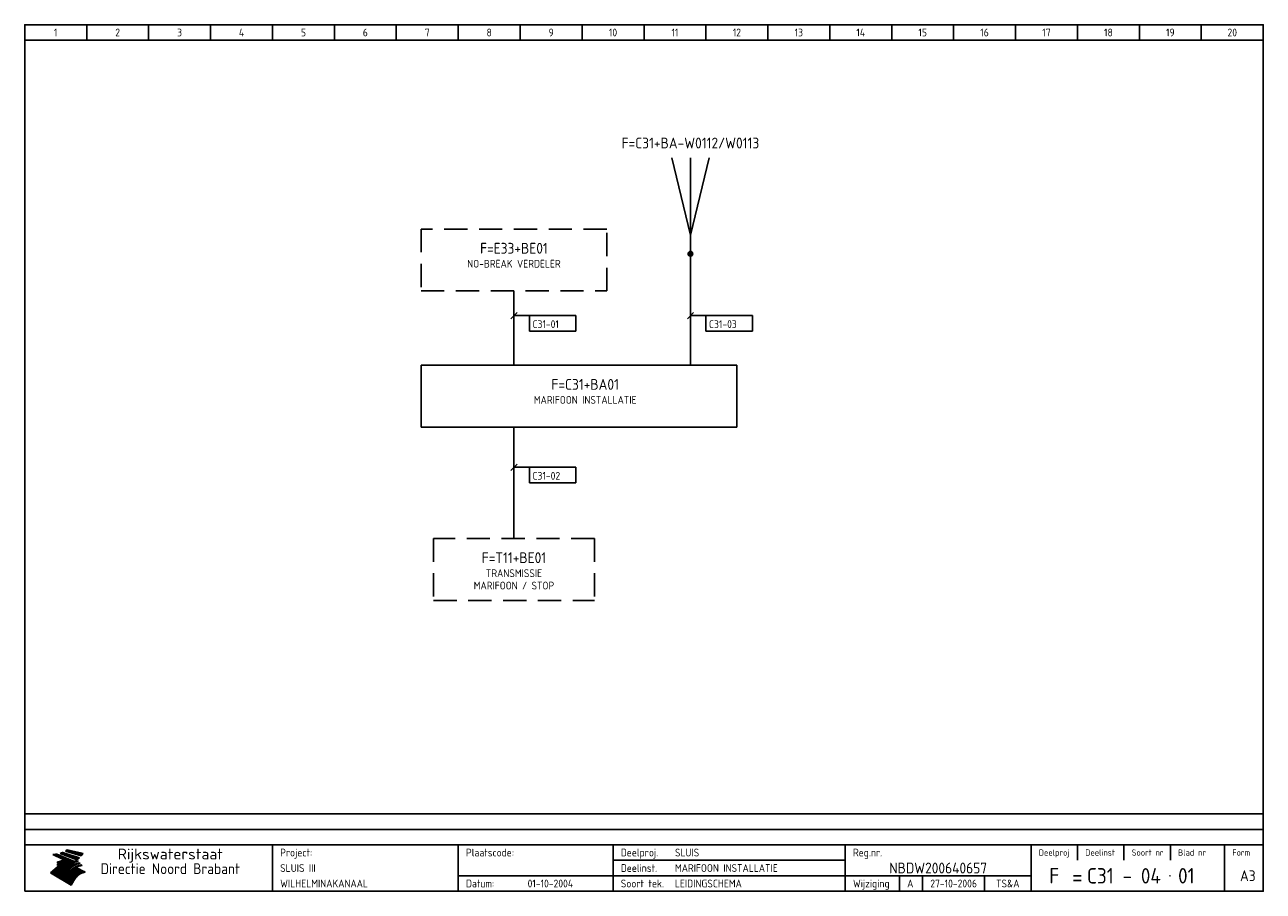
# Model space of a CAD drawing. Extents: x 10 to 410, y 10 to 290.
import ezdxf
from ezdxf.enums import TextEntityAlignment as Align

# ---------------------------------------------------------------- set-up
doc = ezdxf.new("R2010")
doc.units = 0
doc.header["$LTSCALE"] = 15
doc.header["$MEASUREMENT"] = 0
doc.linetypes.add('DASHED', pattern=[0.75, 0.5, -0.25])
doc.layers.get('0').update_dxf_attribs({"linetype": 'CONTINUOUS'})
for name, color, linetype in [('0-25', 7, 'CONTINUOUS'), ('0-35', 2, 'CONTINUOUS'), ('0-50', 3, 'CONTINUOUS'), ('B-25', 7, 'CONTINUOUS'), ('B-35', 2, 'CONTINUOUS'), ('S-25', 7, 'CONTINUOUS')]:
    doc.layers.add(name, color=color, linetype=linetype)
doc.styles.add('ISO', font='iso.shx')
doc.styles.get("Standard").update_dxf_attribs({"font": 'iso.shx'})

# ---------------------------------------------------------------- blocks, each defined once
blk = doc.blocks.new('0301B5')
at = {"layer": 'S-25'}
for p, q in [((15, 0), (0, 0)), ((0, 0), (0, -5)), ((15, -5), (15, 0)), ((0, -5), (15, -5))]:
    blk.add_line(p, q, dxfattribs=at)
at = {"layer": 'B-25', "style": 'ISO'}
blk.add_attdef('KA', (1, -4), '', height=2.5, dxfattribs=at)
blk = doc.blocks.new('KADERA3')
at = {"layer": '0-25'}
for p, q in [((30, 285), (30, 290)), ((50, 285), (50, 290)), ((70, 285), (70, 290)), ((90, 285), (90, 290)), ((110, 285), (110, 290)), ((130, 285), (130, 290)), ((150, 285), (150, 290)), ((170, 285), (170, 290)), ((190, 285), (190, 290)), ((210, 285), (210, 290)), ((230, 285), (230, 290)), ((250, 285), (250, 290)), ((270, 285), (270, 290)), ((290, 285), (290, 290)), ((310, 285), (310, 290)), ((330, 285), (330, 290)), ((350, 285), (350, 290)), ((370, 285), (370, 290)), ((390, 285), (390, 290)), ((10, 285), (410, 285)), ((410, 35), (10, 35)), ((410, 30), (10, 30)), ((350, 25), (350, 20)), ((365, 25), (365, 20)), ((380, 25), (380, 20)), ((200, 20), (275, 20)), ((150, 15), (335, 15)), ((292.5, 15), (292.5, 10)), ((300, 15), (300, 10)), ((320, 15), (320, 10))]:
    blk.add_line(p, q, dxfattribs=at)
at = {"layer": '0-25', "color": 7}
for p, q in [((19.1, 21.89), (25.12, 19)), ((19.1, 21.89), (25.12, 19)), ((19.17, 21.86), (20.7, 21.86)), ((19.29, 21.8), (20.83, 21.8)), ((19.4, 21.75), (20.96, 21.75)), ((19.52, 21.69), (21.09, 21.69)), ((19.64, 21.63), (21.22, 21.63)), ((19.74, 21.92), (20.56, 21.92)), ((19.75, 21.58), (21.36, 21.58)), ((19.87, 21.52), (21.49, 21.52)), ((19.99, 21.47), (21.62, 21.47)), ((20.11, 21.41), (21.75, 21.41)), ((20.22, 21.35), (21.88, 21.35)), ((20.25, 21.97), (20.43, 21.97)), ((20.34, 21.3), (22.02, 21.3)), ((20.38, 21.99), (26.02, 19.59)), ((20.38, 21.99), (26.02, 19.59)), ((20.46, 21.24), (22.15, 21.24)), ((20.57, 21.18), (22.28, 21.18)), ((20.69, 21.13), (22.41, 21.13)), ((20.81, 21.07), (22.55, 21.07)), ((20.92, 21.02), (22.68, 21.02)), ((21.04, 20.96), (22.81, 20.96)), ((21.16, 20.9), (22.94, 20.9)), ((21.27, 20.85), (23.07, 20.85)), ((21.39, 20.79), (23.21, 20.79)), ((21.47, 22.25), (26.83, 20.19)), ((21.47, 22.25), (26.83, 20.19)), ((21.49, 22.25), (23.07, 22.25)), ((21.51, 20.73), (23.34, 20.73)), ((21.6, 22.2), (23.25, 22.2)), ((21.63, 20.68), (23.47, 20.68)), ((21.65, 22.31), (22.89, 22.31)), ((21.74, 20.62), (23.6, 20.62)), ((21.75, 22.14), (23.42, 22.14)), ((21.8, 22.37), (22.71, 22.37)), ((21.86, 20.57), (23.73, 20.57)), ((21.9, 22.08), (23.6, 22.08)), ((21.94, 22.42), (22.53, 22.42)), ((21.98, 20.51), (23.87, 20.51)), ((22.04, 22.03), (23.78, 22.03)), ((22.06, 22.48), (22.36, 22.48)), ((22.09, 20.45), (24, 20.45)), ((22.18, 22.53), (27.65, 20.8)), ((22.18, 22.53), (27.65, 20.8)), ((22.19, 21.97), (23.96, 21.97)), ((22.21, 20.4), (24.13, 20.4)), ((22.33, 20.34), (24.26, 20.34)), ((22.34, 21.92), (24.13, 21.92)), ((22.37, 20), (23.08, 20)), ((22.44, 20.28), (24.4, 20.28)), ((22.48, 21.86), (24.31, 21.86)), ((22.49, 20.06), (23.04, 20.06)), ((22.56, 20.23), (24.53, 20.23)), ((22.61, 20.12), (22.93, 20.12)), ((22.63, 21.8), (24.49, 21.8)), ((22.68, 20.17), (24.66, 20.17)), ((22.71, 20.17), (22.82, 20.17)), ((23.11, 20.02), (22.77, 20.2)), ((23.11, 20.02), (22.77, 20.2)), ((22.78, 21.75), (24.67, 21.75)), ((22.79, 20.12), (24.79, 20.12)), ((22.91, 20.06), (24.92, 20.06)), ((22.92, 21.69), (24.85, 21.69)), ((23.03, 20), (25.06, 20)), ((23.07, 21.63), (25.02, 21.63)), ((23.14, 22.99), (28.22, 21.46)), ((23.14, 22.99), (28.22, 21.46)), ((23.15, 22.98), (25.33, 22.98)), ((23.22, 21.58), (25.2, 21.58)), ((23.23, 23.04), (25.09, 23.04)), ((23.32, 23.1), (24.84, 23.1)), ((23.34, 22.93), (25.57, 22.93)), ((23.36, 21.52), (25.38, 21.52)), ((23.4, 23.15), (24.6, 23.15)), ((23.49, 23.21), (24.36, 23.21)), ((23.51, 21.47), (25.56, 21.47)), ((23.52, 22.87), (25.81, 22.87)), ((23.57, 23.27), (24.12, 23.27)), ((23.64, 23.32), (23.87, 23.32)), ((23.66, 21.41), (25.74, 21.41)), ((23.7, 23.36), (28.82, 22.17)), ((23.7, 23.36), (28.82, 22.17)), ((23.71, 22.82), (26.06, 22.82)), ((23.8, 21.35), (25.91, 21.35)), ((23.9, 22.76), (26.3, 22.76)), ((23.95, 21.3), (26.09, 21.3)), ((24.09, 22.7), (26.54, 22.7)), ((24.09, 21.24), (26.27, 21.24)), ((24.24, 21.18), (26.45, 21.18)), ((24.27, 22.65), (26.78, 22.65)), ((24.39, 21.13), (26.62, 21.13)), ((24.46, 22.59), (27.03, 22.59)), ((24.53, 21.07), (26.8, 21.07)), ((24.65, 22.53), (27.27, 22.53)), ((24.68, 21.02), (26.98, 21.02)), ((24.83, 20.96), (27.16, 20.96)), ((24.84, 22.48), (27.51, 22.48)), ((24.97, 20.9), (27.34, 20.9)), ((25.02, 22.42), (27.75, 22.42)), ((25.12, 20.85), (27.51, 20.85)), ((25.21, 22.37), (28, 22.37)), ((25.27, 20.79), (27.63, 20.79)), ((25.4, 22.31), (28.24, 22.31)), ((25.41, 20.73), (27.57, 20.73)), ((25.56, 20.68), (27.51, 20.68)), ((25.58, 22.25), (28.48, 22.25)), ((25.71, 20.62), (27.44, 20.62)), ((25.77, 22.2), (28.72, 22.2)), ((25.85, 20.57), (27.37, 20.57)), ((25.96, 22.14), (28.79, 22.14)), ((26, 20.51), (27.29, 20.51)), ((26.15, 22.08), (28.75, 22.08)), ((26.15, 20.45), (27.22, 20.45)), ((26.29, 20.4), (27.14, 20.4)), ((26.33, 22.03), (28.71, 22.03)), ((26.44, 20.34), (27.06, 20.34)), ((26.52, 21.97), (28.66, 21.97)), ((26.59, 20.28), (26.97, 20.28)), ((26.71, 21.92), (28.62, 21.92)), ((26.73, 20.23), (26.89, 20.23)), ((26.9, 21.86), (28.57, 21.86)), ((27.08, 21.8), (28.52, 21.8)), ((27.27, 21.75), (28.48, 21.75)), ((27.46, 21.69), (28.43, 21.69)), ((27.65, 21.63), (28.38, 21.63)), ((27.83, 21.58), (28.33, 21.58)), ((28.02, 21.52), (28.28, 21.52)), ((28.21, 21.47), (28.22, 21.47)), ((20.58, 17.88), (18.3, 16)), ((20.58, 17.88), (18.3, 16)), ((24.94, 11.97), (18.3, 16)), ((24.94, 11.97), (18.3, 16)), ((18.31, 16.01), (20.96, 16.01)), ((18.38, 16.07), (21.46, 16.07)), ((18.45, 16.12), (21.88, 16.12)), ((18.52, 16.18), (22.15, 16.18)), ((18.59, 16.23), (22.38, 16.23)), ((18.65, 16.29), (22.58, 16.29)), ((18.72, 16.35), (22.75, 16.35)), ((18.79, 16.4), (22.91, 16.4)), ((18.86, 16.46), (20.6, 16.46)), ((18.93, 16.52), (20.6, 16.52)), ((18.99, 16.57), (20.6, 16.57)), ((19.06, 16.63), (20.6, 16.63)), ((19.13, 16.68), (20.6, 16.68)), ((19.2, 16.74), (20.6, 16.74)), ((19.27, 16.8), (20.6, 16.8)), ((19.33, 16.85), (21.07, 16.85)), ((19.4, 16.91), (21.55, 16.91)), ((19.47, 16.97), (21.88, 16.97)), ((19.54, 17.02), (22.13, 17.02)), ((19.61, 17.08), (22.34, 17.08)), ((19.67, 17.13), (20.6, 17.13)), ((19.74, 17.19), (20.6, 17.19)), ((19.81, 17.25), (20.6, 17.25)), ((19.88, 17.3), (20.6, 17.3)), ((19.95, 17.36), (20.6, 17.36)), ((20.01, 17.42), (20.6, 17.42)), ((20.08, 17.47), (20.93, 17.47)), ((20.15, 17.53), (21.26, 17.53)), ((20.22, 17.58), (21.51, 17.58)), ((20.29, 17.64), (21.72, 17.64)), ((20.35, 17.7), (21.9, 17.7)), ((20.42, 17.75), (22.07, 17.75)), ((20.49, 17.81), (22.22, 17.81)), ((20.56, 17.87), (22.36, 17.87)), ((20.6, 19.11), (20.58, 19.51)), ((20.6, 19.11), (20.58, 19.51)), ((20.58, 19.5), (22.09, 19.5)), ((20.58, 19.44), (21.95, 19.44)), ((20.59, 19.38), (21.79, 19.38)), ((20.59, 19.33), (21.62, 19.33)), ((20.59, 19.27), (21.42, 19.27)), ((20.6, 19.22), (21.2, 19.22)), ((20.6, 19.16), (20.93, 19.16)), ((20.6, 19.11), (20.69, 19.12)), ((20.6, 19.11), (20.69, 19.12)), ((20.6, 18.79), (20.77, 18.81)), ((20.6, 18.79), (20.77, 18.81)), ((20.6, 18.29), (20.6, 18.79)), ((20.6, 18.29), (20.6, 18.79)), ((20.6, 18.77), (22.46, 18.77)), ((20.6, 18.71), (22.33, 18.71)), ((20.6, 18.65), (22.19, 18.65)), ((20.6, 18.6), (22.04, 18.6)), ((20.6, 18.54), (21.87, 18.54)), ((20.6, 18.48), (21.68, 18.48)), ((20.6, 18.43), (21.46, 18.43)), ((20.6, 18.37), (21.21, 18.37)), ((20.6, 18.32), (20.87, 18.32)), ((20.6, 18.29), (20.88, 18.32)), ((20.6, 18.29), (20.88, 18.32)), ((20.6, 17.88), (20.86, 17.91)), ((20.6, 17.88), (20.86, 17.91)), ((20.6, 17.43), (20.97, 17.48)), ((20.6, 17.43), (20.97, 17.48)), ((20.6, 17.43), (20.6, 17.09)), ((20.6, 17.43), (20.6, 17.09)), ((20.6, 17.09), (21.26, 17.16)), ((20.6, 17.09), (21.26, 17.16)), ((20.6, 16.8), (21.37, 16.89)), ((20.6, 16.8), (21.37, 16.89)), ((20.6, 16.8), (20.6, 16.45)), ((20.6, 16.8), (20.6, 16.45)), ((20.6, 16.45), (21.56, 16.56)), ((20.6, 16.45), (21.56, 16.56)), ((20.6, 15.97), (21.67, 16.09)), ((20.6, 15.97), (21.67, 16.09)), ((20.7, 16.46), (23.06, 16.46)), ((20.9, 19.55), (22.23, 19.55)), ((20.9, 18.82), (22.59, 18.82)), ((20.98, 17.92), (22.5, 17.92)), ((21.02, 17.13), (22.53, 17.13)), ((21.19, 19.61), (22.35, 19.61)), ((21.2, 16.52), (23.2, 16.52)), ((21.32, 18.88), (22.71, 18.88)), ((21.32, 17.98), (22.62, 17.98)), ((21.42, 19.67), (22.47, 19.67)), ((21.47, 17.19), (22.7, 17.19)), ((21.59, 18.03), (22.74, 18.03)), ((21.61, 18.93), (22.82, 18.93)), ((21.62, 19.72), (22.59, 19.72)), ((21.72, 16.57), (23.32, 16.57)), ((21.77, 17.25), (22.85, 17.25)), ((21.8, 19.78), (22.69, 19.78)), ((21.8, 18.09), (22.85, 18.09)), ((21.84, 18.99), (22.92, 18.99)), ((21.96, 19.83), (22.79, 19.83)), ((21.99, 18.15), (22.95, 18.15)), ((22.01, 17.3), (22.99, 17.3)), ((22.03, 19.05), (23.03, 19.05)), ((22.1, 16.63), (23.44, 16.63)), ((22.11, 19.89), (22.89, 19.89)), ((22.16, 18.2), (23.05, 18.2)), ((22.21, 19.1), (23.12, 19.1)), ((22.21, 17.36), (23.12, 17.36)), ((22.24, 19.95), (22.99, 19.95)), ((22.31, 18.26), (23.15, 18.26)), ((22.36, 19.16), (23.22, 19.16)), ((22.38, 16.68), (23.56, 16.68)), ((22.39, 17.42), (23.24, 17.42)), ((22.45, 18.32), (23.24, 18.32)), ((22.51, 19.22), (23.3, 19.22)), ((22.56, 17.47), (23.36, 17.47)), ((22.59, 18.37), (23.33, 18.37)), ((22.6, 16.74), (23.66, 16.74)), ((22.64, 19.27), (23.39, 19.27)), ((22.71, 18.43), (23.42, 18.43)), ((22.71, 17.53), (23.47, 17.53)), ((22.77, 19.33), (23.47, 19.33)), ((22.79, 16.8), (23.77, 16.8)), ((22.83, 18.48), (23.5, 18.48)), ((22.84, 17.58), (23.57, 17.58)), ((22.89, 19.38), (23.55, 19.38)), ((22.94, 18.54), (23.58, 18.54)), ((22.96, 16.85), (23.86, 16.85)), ((22.97, 17.64), (23.67, 17.64)), ((23, 19.44), (23.63, 19.44)), ((23.04, 18.6), (23.66, 18.6)), ((23.1, 19.5), (23.72, 19.5)), ((23.1, 17.7), (23.77, 17.7)), ((23.12, 16.91), (23.96, 16.91)), ((23.14, 18.65), (23.74, 18.65)), ((23.15, 19.95), (25.19, 19.95)), ((23.21, 19.55), (23.8, 19.55)), ((23.21, 17.75), (23.86, 17.75)), ((23.21, 16.01), (28.9, 16.01)), ((23.24, 18.71), (23.82, 18.71)), ((23.26, 19.89), (25.32, 19.89)), ((23.26, 16.97), (24.05, 16.97)), ((23.3, 19.61), (23.88, 19.61)), ((23.32, 17.81), (23.95, 17.81)), ((23.33, 18.77), (23.91, 18.77)), ((23.37, 16.07), (29.08, 16.07)), ((23.38, 19.83), (25.45, 19.83)), ((23.39, 19.67), (23.81, 19.67)), ((23.39, 17.02), (24.14, 17.02)), ((23.42, 18.82), (23.99, 18.82)), ((23.42, 17.87), (24.03, 17.87)), ((23.45, 19.7), (23.58, 19.79)), ((23.45, 19.7), (23.58, 19.79)), ((23.48, 19.72), (23.7, 19.72)), ((23.5, 19.78), (25.58, 19.78)), ((23.51, 18.88), (24.07, 18.88)), ((23.51, 16.12), (29.27, 16.12)), ((23.52, 17.92), (24.11, 17.92)), ((23.52, 17.08), (24.22, 17.08)), ((23.54, 18.9), (24.3, 19.42)), ((23.54, 18.9), (24.3, 19.42)), ((23.56, 19.78), (23.59, 19.78)), ((23.56, 19.39), (23.9, 19.62)), ((23.56, 19.39), (23.9, 19.62)), ((23.58, 19.79), (23.9, 19.62)), ((23.58, 19.79), (23.9, 19.62)), ((23.59, 18.93), (24.15, 18.93)), ((23.61, 19.72), (25.72, 19.72)), ((23.62, 17.98), (24.2, 17.98)), ((23.63, 17.13), (24.3, 17.13)), ((23.65, 18.59), (24.62, 19.25)), ((23.65, 18.59), (24.62, 19.25)), ((29.41, 16.17), (23.65, 16.17)), ((23.67, 18.99), (24.23, 18.99)), ((23.71, 18.03), (24.28, 18.03)), ((23.73, 19.67), (25.85, 19.67)), ((23.75, 19.05), (24.32, 19.05)), ((23.75, 17.19), (24.38, 17.19)), ((23.77, 16.23), (29.47, 16.23)), ((23.79, 18.09), (24.36, 18.09)), ((23.83, 19.1), (24.4, 19.1)), ((23.85, 19.61), (25.98, 19.61)), ((23.85, 17.25), (24.46, 17.25)), ((23.88, 18.15), (24.44, 18.15)), ((23.89, 16.29), (29.36, 16.29)), ((23.92, 19.16), (24.48, 19.16)), ((23.94, 18.19), (25.23, 19.07)), ((23.94, 18.19), (25.23, 19.07)), ((23.95, 17.3), (24.55, 17.3)), ((23.96, 19.55), (25.96, 19.55)), ((23.96, 18.2), (24.53, 18.2)), ((24, 19.22), (24.56, 19.22)), ((24, 16.35), (29.24, 16.35)), ((24.04, 18.26), (24.61, 18.26)), ((24.05, 17.36), (24.63, 17.36)), ((24.06, 17.88), (25.34, 18.76)), ((24.06, 17.88), (25.34, 18.76)), ((24.08, 19.5), (25.88, 19.5)), ((24.08, 19.27), (24.58, 19.27)), ((24.11, 16.4), (29.13, 16.4)), ((24.13, 18.32), (24.69, 18.32)), ((24.14, 17.42), (24.71, 17.42)), ((24.16, 19.33), (24.47, 19.33)), ((24.2, 19.44), (25.79, 19.44)), ((24.21, 18.37), (24.77, 18.37)), ((24.21, 16.46), (29.02, 16.46)), ((24.23, 17.47), (24.79, 17.47)), ((24.24, 17.48), (25.52, 18.36)), ((24.24, 17.48), (25.52, 18.36)), ((24.25, 19.38), (24.36, 19.38)), ((24.29, 18.43), (24.85, 18.43)), ((24.3, 19.42), (24.62, 19.25)), ((24.3, 19.42), (24.62, 19.25)), ((24.31, 19.38), (25.71, 19.38)), ((24.31, 17.53), (24.87, 17.53)), ((24.31, 16.52), (28.91, 16.52)), ((24.35, 17.17), (25.64, 18.05)), ((24.35, 17.17), (25.64, 18.05)), ((24.37, 18.48), (24.94, 18.48)), ((24.39, 17.58), (24.96, 17.58)), ((24.4, 16.57), (28.79, 16.57)), ((24.43, 19.33), (25.62, 19.33)), ((24.45, 18.54), (25.02, 18.54)), ((24.47, 17.64), (25.04, 17.64)), ((24.49, 16.63), (28.68, 16.63)), ((24.54, 18.6), (25.1, 18.6)), ((24.55, 19.27), (25.54, 19.27)), ((24.56, 17.7), (25.12, 17.7)), ((24.57, 16.68), (28.57, 16.68)), ((24.62, 18.65), (25.18, 18.65)), ((24.63, 16.72), (25.91, 17.6)), ((24.63, 16.72), (25.91, 17.6)), ((24.64, 17.75), (25.2, 17.75)), ((24.66, 16.74), (28.45, 16.74)), ((24.67, 19.22), (25.45, 19.22)), ((24.7, 18.71), (25.27, 18.71)), ((24.72, 17.81), (25.29, 17.81)), ((24.74, 16.8), (28.34, 16.8)), ((24.78, 19.16), (25.37, 19.16)), ((24.78, 18.77), (25.34, 18.77)), ((24.8, 17.87), (25.37, 17.87)), ((24.82, 16.85), (28.23, 16.85)), ((24.87, 18.82), (25.4, 18.82)), ((24.89, 17.92), (25.45, 17.92)), ((24.9, 19.1), (25.28, 19.1)), ((24.9, 16.91), (28.11, 16.91)), ((24.95, 18.88), (25.45, 18.88)), ((24.97, 17.98), (25.53, 17.98)), ((24.99, 16.97), (28, 16.97)), ((25.02, 19.05), (25.2, 19.05)), ((25.03, 18.93), (25.51, 18.93)), ((25.05, 18.03), (25.61, 18.03)), ((25.07, 17.02), (27.89, 17.02)), ((25.11, 18.99), (25.57, 18.99)), ((26.02, 19.59), (25.12, 19)), ((26.02, 19.59), (25.12, 19)), ((25.13, 18.09), (25.68, 18.09)), ((25.15, 17.08), (27.77, 17.08)), ((25.19, 19.05), (25.63, 19.05)), ((25.21, 18.15), (25.75, 18.15)), ((25.23, 17.13), (27.66, 17.13)), ((25.26, 19.1), (25.7, 19.1)), ((25.3, 18.2), (25.82, 18.2)), ((25.31, 17.19), (27.55, 17.19)), ((25.33, 19.16), (25.77, 19.16)), ((25.38, 18.26), (25.89, 18.26)), ((25.39, 19.22), (25.85, 19.22)), ((25.4, 17.25), (27.43, 17.25)), ((25.46, 18.32), (25.97, 18.32)), ((25.47, 19.27), (25.93, 19.27)), ((25.48, 17.3), (27.32, 17.3)), ((25.54, 19.33), (26.03, 19.33)), ((25.54, 18.37), (26.06, 18.37)), ((25.56, 17.36), (27.21, 17.36)), ((25.62, 18.43), (26.14, 18.43)), ((25.63, 19.38), (26.13, 19.38)), ((25.64, 17.42), (27.1, 17.42)), ((25.7, 18.48), (26.24, 18.48)), ((25.72, 19.44), (26.24, 19.44)), ((25.73, 17.47), (26.98, 17.47)), ((25.79, 18.54), (26.34, 18.54)), ((25.81, 17.53), (26.87, 17.53)), ((25.82, 19.5), (26.36, 19.5)), ((25.89, 18.6), (26.46, 18.6)), ((25.89, 17.58), (26.76, 17.58)), ((25.93, 19.55), (26.53, 19.55)), ((25.96, 17.64), (26.64, 17.64)), ((25.99, 18.65), (26.58, 18.65)), ((26.04, 17.7), (26.59, 17.7)), ((26.06, 19.61), (26.85, 19.61)), ((26.1, 18.71), (26.72, 18.71)), ((26.12, 17.75), (26.67, 17.75)), ((26.2, 17.81), (26.76, 17.81)), ((26.21, 19.67), (27.23, 19.67)), ((26.23, 18.77), (26.89, 18.77)), ((26.29, 17.87), (26.86, 17.87)), ((26.37, 18.82), (27.09, 18.82)), ((26.39, 17.92), (26.97, 17.92)), ((26.44, 19.72), (27.18, 19.72)), ((26.49, 17.98), (27.09, 17.98)), ((26.53, 18.88), (27.34, 18.88)), ((26.56, 17.68), (29.54, 16.2)), ((26.56, 17.68), (29.54, 16.2)), ((26.6, 18.03), (27.22, 18.03)), ((26.72, 18.09), (27.38, 18.09)), ((26.73, 18.93), (27.66, 18.93)), ((26.85, 18.15), (27.56, 18.15)), ((26.99, 18.99), (27.9, 18.99)), ((27, 18.2), (27.8, 18.2)), ((27.13, 19.78), (27.25, 19.64)), ((27.13, 19.78), (27.25, 19.64)), ((27.18, 18.26), (28.13, 18.26)), ((27.26, 19.05), (27.84, 19.05)), ((27.39, 18.32), (28.47, 18.32)), ((27.7, 18.37), (28.49, 18.37)), ((27.78, 19.1), (27.93, 18.96)), ((27.78, 19.1), (27.93, 18.96)), ((28, 18.43), (28.44, 18.43)), ((28.29, 15.83), (29.54, 16.2)), ((28.29, 15.83), (29.54, 16.2)), ((28.39, 18.48), (28.54, 18.32)), ((28.39, 18.48), (28.54, 18.32)), ((29.54, 16.2), (29.45, 16.17)), ((29.54, 16.2), (29.45, 16.17)), ((29.46, 16.18), (29.47, 16.18)), ((18.38, 15.95), (20.6, 15.95)), ((18.47, 15.9), (20.6, 15.9)), ((18.57, 15.84), (20.6, 15.84)), ((18.66, 15.78), (20.6, 15.78)), ((18.75, 15.73), (20.6, 15.73)), ((18.85, 15.67), (20.6, 15.67)), ((18.94, 15.62), (20.6, 15.62)), ((19.03, 15.56), (27.83, 15.56)), ((19.12, 15.5), (27.75, 15.5)), ((19.22, 15.45), (27.66, 15.45)), ((19.31, 15.39), (27.58, 15.39)), ((19.4, 15.33), (27.5, 15.33)), ((19.49, 15.28), (27.43, 15.28)), ((19.59, 15.22), (27.36, 15.22)), ((19.68, 15.17), (27.29, 15.17)), ((19.77, 15.11), (27.22, 15.11)), ((19.86, 15.05), (27.15, 15.05)), ((19.96, 15), (27.09, 15)), ((20.05, 14.94), (27.02, 14.94)), ((20.14, 14.88), (26.96, 14.88)), ((20.24, 14.83), (26.9, 14.83)), ((20.33, 14.77), (26.84, 14.77)), ((20.42, 14.72), (26.79, 14.72)), ((20.51, 14.66), (26.73, 14.66)), ((20.6, 15.97), (20.6, 15.58)), ((20.6, 15.97), (20.6, 15.58)), ((20.6, 15.58), (21.95, 15.73)), ((20.6, 15.58), (21.95, 15.73)), ((20.61, 14.6), (26.68, 14.6)), ((20.7, 14.55), (26.62, 14.55)), ((20.79, 14.49), (26.57, 14.49)), ((20.88, 14.43), (26.52, 14.43)), ((20.94, 15.62), (27.92, 15.62)), ((20.98, 14.38), (26.47, 14.38)), ((21.07, 14.32), (26.42, 14.32)), ((21.16, 14.27), (26.38, 14.27)), ((21.25, 14.21), (26.33, 14.21)), ((21.35, 14.15), (26.29, 14.15)), ((21.44, 14.1), (26.24, 14.1)), ((21.45, 15.67), (28.01, 15.67)), ((21.53, 14.04), (26.2, 14.04)), ((21.63, 13.98), (26.16, 13.98)), ((21.72, 13.93), (26.12, 13.93)), ((21.81, 13.87), (26.08, 13.87)), ((21.9, 13.82), (26.04, 13.82)), ((21.96, 15.73), (28.11, 15.73)), ((22, 13.76), (26, 13.76)), ((22.09, 13.7), (25.96, 13.7)), ((22.18, 13.65), (25.93, 13.65)), ((22.27, 13.59), (25.89, 13.59)), ((22.34, 15.78), (28.21, 15.78)), ((22.37, 13.53), (25.86, 13.53)), ((22.46, 13.48), (25.82, 13.48)), ((22.55, 13.42), (25.79, 13.42)), ((22.62, 15.84), (28.33, 15.84)), ((22.65, 13.37), (25.76, 13.37)), ((22.74, 13.31), (25.73, 13.31)), ((22.83, 13.25), (25.69, 13.25)), ((22.84, 15.9), (28.52, 15.9)), ((22.92, 13.2), (25.66, 13.2)), ((23.02, 13.14), (25.63, 13.14)), ((23.04, 15.95), (28.71, 15.95)), ((23.11, 13.08), (25.59, 13.08)), ((23.2, 13.03), (25.56, 13.03)), ((23.29, 12.97), (25.53, 12.97)), ((23.39, 12.92), (25.5, 12.92)), ((23.48, 12.86), (25.46, 12.86)), ((23.57, 12.8), (25.43, 12.8)), ((23.66, 12.75), (25.4, 12.75)), ((23.76, 12.69), (25.36, 12.69)), ((23.85, 12.63), (25.33, 12.63)), ((23.94, 12.58), (25.3, 12.58)), ((24.04, 12.52), (25.26, 12.52)), ((24.13, 12.47), (25.23, 12.47)), ((24.22, 12.41), (25.2, 12.41)), ((24.31, 12.35), (25.17, 12.35)), ((24.41, 12.3), (25.13, 12.3)), ((24.5, 12.24), (25.1, 12.24)), ((24.59, 12.18), (25.07, 12.18)), ((24.68, 12.13), (25.03, 12.13)), ((24.78, 12.07), (25, 12.07)), ((24.87, 12.02), (24.97, 12.02)), ((24.94, 11.97), (25.81, 13.45)), ((24.94, 11.97), (25.81, 13.45))]:
    blk.add_line(p, q, dxfattribs=at)
for centre, radius, start, end in [((19.15, 29.7), 7.8, 269.6055, 279.0886), ((19.15, 29.7), 7.8, 269.6055, 279.0886), ((19.93, 25.38), 5.91, 276.3402, 298.7463), ((19.93, 25.38), 5.91, 276.3402, 298.7463), ((19.84, 25.09), 6.03, 278.129, 302.868), ((19.84, 25.09), 6.03, 278.129, 302.868), ((19.84, 27.26), 5.27, 288.0217, 296.3084), ((19.84, 27.26), 5.27, 288.0217, 296.3084), ((20.49, 27.56), 5.28, 300.0654, 307.393), ((20.49, 27.56), 5.28, 300.0654, 307.393), ((24.11, 24.7), 5.26, 301.1147, 312.2814), ((24.11, 24.7), 5.26, 301.1147, 312.2814), ((21.95, 27.32), 8.59, 316.9248, 323.1399), ((21.95, 27.32), 8.59, 316.9248, 323.1399), ((20.21, 23.78), 5.91, 273.6149, 304.3803), ((20.21, 23.78), 5.91, 273.6149, 304.3803), ((20.35, 24.56), 5.76, 274.164, 302.5474), ((20.35, 24.56), 5.76, 274.164, 302.5474), ((20.05, 24.28), 6.02, 277.9472, 305.7139), ((20.05, 24.28), 6.02, 277.9472, 305.7139), ((20.04, 23.49), 6.09, 278.8115, 306.4242), ((20.04, 23.49), 6.09, 278.8115, 306.4242), ((20.53, 23.07), 5.96, 277.0519, 304.973), ((20.53, 23.07), 5.96, 277.0519, 304.973), ((20.72, 22.76), 5.91, 276.3402, 304.3803), ((20.72, 22.76), 5.91, 276.3402, 304.3803), ((21.06, 22.34), 5.81, 274.9043, 303.1745), ((21.06, 22.34), 5.81, 274.9043, 303.1745), ((20.82, 22.06), 6.04, 278.1111, 305.8489), ((20.82, 22.06), 6.04, 278.1111, 305.8489), ((21.3, 21.6), 5.91, 276.3402, 304.3803), ((21.3, 21.6), 5.91, 276.3402, 304.3803), ((27.05, 17.17), 2.63, 107.4286, 133.7799), ((27.05, 17.17), 2.63, 107.4286, 133.7799), ((27.45, 16.91), 2.81, 110.4143, 138.7411), ((27.45, 16.91), 2.81, 110.4143, 138.7411), ((27.57, 15.64), 3.4, 98.1566, 126.9045), ((27.57, 15.64), 3.4, 98.1566, 126.9045), ((27.91, 15.54), 3.39, 100.5835, 132.088), ((27.91, 15.54), 3.39, 100.5835, 132.088), ((28.21, 14.74), 3.67, 95.7581, 128.7216), ((28.21, 14.74), 3.67, 95.7581, 128.7216), ((27.01, 16.84), 2.93, 87.7348, 104.8316), ((27.01, 16.84), 2.93, 87.7348, 104.8316), ((27.37, 15.71), 3.93, 91.7838, 103.2817), ((27.37, 15.71), 3.93, 91.7838, 103.2817), ((28.4, 15.05), 3.21, 96.3886, 125.0052), ((28.4, 15.05), 3.21, 96.3886, 125.0052), ((27.82, 16.31), 2.8, 90.634, 105.1984), ((27.82, 16.31), 2.8, 90.634, 105.1984), ((28.19, 15.04), 3.93, 93.8342, 103.2817), ((28.19, 15.04), 3.93, 93.8342, 103.2817), ((28.58, 15.69), 2.8, 93.8141, 105.1984), ((28.58, 15.69), 2.8, 93.8141, 105.1984), ((28.95, 14.41), 3.93, 96.0135, 103.2817), ((28.95, 14.41), 3.93, 96.0135, 103.2817), ((31.24, 10.26), 6.3, 117.9568, 149.6251), ((31.24, 10.26), 6.3, 117.9568, 149.6251)]:
    blk.add_arc(centre, radius, start, end, dxfattribs=at)
at = {"layer": '0-35'}
for p, q in [((90, 25), (90, 10)), ((150, 25), (150, 10)), ((200, 25), (200, 10)), ((275, 25), (275, 10)), ((335, 25), (335, 10)), ((397.5, 25), (397.5, 10))]:
    blk.add_line(p, q, dxfattribs=at)
at = {"layer": '0-50'}
for p, q in [((10, 25), (410, 25)), ((348.75, 15), (351.25, 15)), ((348.75, 13.5), (351.25, 13.5))]:
    blk.add_line(p, q, dxfattribs=at)
blk.add_lwpolyline([(10, 10), (410, 10), (410, 290), (10, 290)], close=True, dxfattribs=at)
at = {"layer": '0-50', "const_width": 0.25}
blk.add_lwpolyline([(379.75, 15, 1), (380, 15, 1)], format="xyb", close=True, dxfattribs=at)
at = {"layer": '0-25', "style": 'ISO'}
for s, height, p in [('Project:', 2.5, (92.5, 22.5)), ('Plaatscode:', 2.5, (152.5, 22.5)), ('Deelproj.', 2.5, (202.5, 22.5)), ('Reg.nr.', 2.5, (277.5, 22.5)), ('Deelproj', 2, (337.5, 22.5)), ('Deelinst', 2, (352.5, 22.5)), ('Soort nr', 2, (367.5, 22.5)), ('Blad nr', 2, (382.5, 22.5)), ('Form', 2, (400, 22.5)), ('Deelinst.', 2.5, (202.5, 17.5)), ('Datum:', 2.5, (152.5, 12.5)), ('Soort tek.', 2.5, (202.5, 12.5)), ('Wijziging', 2.5, (277.5, 12.5))]:
    blk.add_text(s, height=height, dxfattribs=at).set_placement(p, align=Align.MIDDLE_LEFT)
for tag, p in [('STR1', (20, 287.5)), ('STR2', (40, 287.5)), ('STR3', (60, 287.5)), ('STR4', (80, 287.5)), ('STR5', (100, 287.5)), ('STR6', (120, 287.5)), ('STR7', (140, 287.5)), ('STR8', (160, 287.5)), ('STR9', (180, 287.5)), ('STR10', (200, 287.5)), ('STR11', (220, 287.5)), ('STR12', (240, 287.5)), ('STR13', (260, 287.5)), ('STR14', (280, 287.5)), ('STR15', (300, 287.5)), ('STR16', (320, 287.5)), ('STR17', (340, 287.5)), ('STR18', (360, 287.5)), ('STR19', (380, 287.5)), ('STR20', (400, 287.5)), ('W', (180, 12.5)), ('Z', (310, 12.5)), ('Y', (327.5, 12.5))]:
    blk.add_attdef(tag, text='', height=2.5, dxfattribs=at).set_placement(p, align=Align.MIDDLE)
for tag, p in [('N', (220, 22.5)), ('B', (92.5, 17.5)), ('P', (220, 17.5)), ('C', (92.5, 12.5)), ('U', (220, 12.5)), ('REV', (295, 12.5))]:
    blk.add_attdef(tag, text='', height=2.5, dxfattribs=at).set_placement(p, align=Align.MIDDLE_LEFT)
at = {"layer": '0-35', "style": 'ISO', "width": 1.00614}
blk.add_text('Rijkswaterstaat', height=3.5, dxfattribs=at).set_placement((40, 20.28), (74, 20.28), align=Align.FIT)
at = {"layer": '0-35', "color": 2, "style": 'ISO', "width": 0.948867}
blk.add_text('Directie Noord Brabant', height=3.5, dxfattribs=at).set_placement((34.5, 15.53), (79.5, 15.53), align=Align.FIT)
at = {"layer": '0-35', "style": 'ISO'}
for tag, p in [('X', (178.5, 17.5)), ('FORM', (402.5, 15))]:
    blk.add_attdef(tag, text='', height=3.5, dxfattribs=at).set_placement(p, align=Align.MIDDLE_LEFT)
blk.add_attdef('RNR', text='', height=3.5, dxfattribs=at).set_placement((305, 17.5), align=Align.MIDDLE)
at = {"layer": '0-50', "style": 'ISO'}
for tag, p in [('M', (342.5, 15)), ('O', (365, 15))]:
    blk.add_attdef(tag, text='', height=5, dxfattribs=at).set_placement(p, align=Align.MIDDLE)
blk.add_attdef('Q', text='', height=5, dxfattribs=at).set_placement((382.5, 15), align=Align.MIDDLE_LEFT)

msp = doc.modelspace()

# ---------------------------------------------------------------- linework, layer by layer
at = {"color": 0}
for p, q in [((224.27, 216.15), (225.73, 216.15)), ((224.4, 216.45), (225.6, 216.45)), ((224.27, 215.85), (225.73, 215.85)), ((224.4, 215.55), (225.6, 215.55))]:
    msp.add_line(p, q, dxfattribs=at)
msp.add_circle((225, 216), 0.75, dxfattribs=at)
at = {"layer": 'S-25'}
for p, q in [((225, 222), (219, 247)), ((224.99, 180), (224.99, 247)), ((225, 222), (231, 247)), ((167.99, 180), (167.99, 204)), ((167, 195), (169, 197)), ((168, 196), (173, 196)), ((224, 195), (226, 197)), ((225, 196), (230, 196)), ((240, 180), (138.01, 180)), ((138.01, 180), (138.01, 160)), ((240, 180), (240, 160)), ((138.01, 160), (240, 160)), ((168, 124), (168, 160)), ((167, 146), (169, 148)), ((168, 147), (173, 147))]:
    msp.add_line(p, q, dxfattribs=at)
at = {"layer": 'S-25', "linetype": 'DASHED'}
for p, q in [((197.99, 224), (138, 224)), ((138, 224), (138, 204)), ((197.99, 204), (197.99, 224)), ((138, 204), (197.99, 204)), ((194.01, 124), (142.01, 124)), ((142.01, 124), (142.01, 104)), ((194.01, 124), (194.01, 104)), ((142.01, 104), (194.01, 104))]:
    msp.add_line(p, q, dxfattribs=at)

# ---------------------------------------------------------------- block references
for p, values in [((173, 196), {'KA': 'C31-01'}), ((230, 196), {'KA': 'C31-03'}), ((173, 147), {'KA': 'C31-02'})]:
    msp.add_blockref('0301B5', p).add_auto_attribs(values)
at = {"layer": 'S-25'}
ref = msp.add_blockref('KADERA3', (0, 0), dxfattribs=at)
ref.add_attrib('B', 'SLUIS III', dxfattribs={"layer": '0-25', "height": 2.5, "style": 'ISO'}).set_placement((92.5, 17.5), align=Align.MIDDLE_LEFT)
ref.add_attrib('C', 'WILHELMINAKANAAL', dxfattribs={"layer": '0-25', "height": 2.5, "style": 'ISO'}).set_placement((92.5, 12.5), align=Align.MIDDLE_LEFT)
ref.add_attrib('N', 'SLUIS', dxfattribs={"layer": '0-25', "height": 2.5, "style": 'ISO'}).set_placement((220, 22.5), align=Align.MIDDLE_LEFT)
ref.add_attrib('P', 'MARIFOON INSTALLATIE', dxfattribs={"layer": '0-25', "height": 2.5, "style": 'ISO'}).set_placement((220, 17.5), align=Align.MIDDLE_LEFT)
ref.add_attrib('U', 'LEIDINGSCHEMA', dxfattribs={"layer": '0-25', "height": 2.5, "style": 'ISO'}).set_placement((220, 12.5), align=Align.MIDDLE_LEFT)
ref.add_attrib('M', 'F', dxfattribs={"layer": '0-50', "height": 5, "style": 'ISO'}).set_placement((342.5, 15), align=Align.MIDDLE)
ref.add_attrib('O', 'C31 - 04', dxfattribs={"layer": '0-50', "height": 5, "style": 'ISO'}).set_placement((365, 15), align=Align.MIDDLE)
ref.add_attrib('Q', '01', dxfattribs={"layer": '0-50', "height": 5, "style": 'ISO'}).set_placement((382.5, 15), align=Align.MIDDLE_LEFT)
ref.add_attrib('RNR', 'NBDW200640657', dxfattribs={"layer": '0-35', "height": 3.5, "style": 'ISO'}).set_placement((305, 17.5), align=Align.MIDDLE)
ref.add_attrib('W', '01-10-2004', dxfattribs={"layer": '0-25', "height": 2.5, "style": 'ISO'}).set_placement((179.75, 12.5), align=Align.MIDDLE)
ref.add_attrib('FORM', 'A3', dxfattribs={"layer": '0-35', "height": 3.5, "style": 'ISO'}).set_placement((402.5, 15), align=Align.MIDDLE_LEFT)
ref.add_attrib('REV', 'A', dxfattribs={"layer": '0-25', "height": 2.5, "style": 'ISO'}).set_placement((295, 12.5), align=Align.MIDDLE_LEFT)
ref.add_attrib('Z', '27-10-2006', dxfattribs={"layer": '0-25', "height": 2.5, "style": 'ISO'}).set_placement((310, 12.5), align=Align.MIDDLE)
ref.add_attrib('Y', 'TS&A', dxfattribs={"layer": '0-25', "height": 2.5, "style": 'ISO'}).set_placement((327.5, 12.5), align=Align.MIDDLE)
ref.add_attrib('STR1', '1', dxfattribs={"layer": '0-25', "height": 2.5, "style": 'ISO'}).set_placement((20, 287.5), align=Align.MIDDLE)
ref.add_attrib('STR2', '2', dxfattribs={"layer": '0-25', "height": 2.5, "style": 'ISO'}).set_placement((40, 287.5), align=Align.MIDDLE)
ref.add_attrib('STR3', '3', dxfattribs={"layer": '0-25', "height": 2.5, "style": 'ISO'}).set_placement((60, 287.5), align=Align.MIDDLE)
ref.add_attrib('STR4', '4', dxfattribs={"layer": '0-25', "height": 2.5, "style": 'ISO'}).set_placement((80, 287.5), align=Align.MIDDLE)
ref.add_attrib('STR5', '5', dxfattribs={"layer": '0-25', "height": 2.5, "style": 'ISO'}).set_placement((100, 287.5), align=Align.MIDDLE)
ref.add_attrib('STR6', '6', dxfattribs={"layer": '0-25', "height": 2.5, "style": 'ISO'}).set_placement((120, 287.5), align=Align.MIDDLE)
ref.add_attrib('STR7', '7', dxfattribs={"layer": '0-25', "height": 2.5, "style": 'ISO'}).set_placement((140, 287.5), align=Align.MIDDLE)
ref.add_attrib('STR8', '8', dxfattribs={"layer": '0-25', "height": 2.5, "style": 'ISO'}).set_placement((160, 287.5), align=Align.MIDDLE)
ref.add_attrib('STR9', '9', dxfattribs={"layer": '0-25', "height": 2.5, "style": 'ISO'}).set_placement((180, 287.5), align=Align.MIDDLE)
ref.add_attrib('STR10', '10', dxfattribs={"layer": '0-25', "height": 2.5, "style": 'ISO'}).set_placement((200, 287.5), align=Align.MIDDLE)
ref.add_attrib('STR11', '11', dxfattribs={"layer": '0-25', "height": 2.5, "style": 'ISO'}).set_placement((220, 287.5), align=Align.MIDDLE)
ref.add_attrib('STR12', '12', dxfattribs={"layer": '0-25', "height": 2.5, "style": 'ISO'}).set_placement((240, 287.5), align=Align.MIDDLE)
ref.add_attrib('STR13', '13', dxfattribs={"layer": '0-25', "height": 2.5, "style": 'ISO'}).set_placement((260, 287.5), align=Align.MIDDLE)
ref.add_attrib('STR14', '14', dxfattribs={"layer": '0-25', "height": 2.5, "style": 'ISO'}).set_placement((280, 287.5), align=Align.MIDDLE)
ref.add_attrib('STR15', '15', dxfattribs={"layer": '0-25', "height": 2.5, "style": 'ISO'}).set_placement((300, 287.5), align=Align.MIDDLE)
ref.add_attrib('STR16', '16', dxfattribs={"layer": '0-25', "height": 2.5, "style": 'ISO'}).set_placement((320, 287.5), align=Align.MIDDLE)
ref.add_attrib('STR17', '17', dxfattribs={"layer": '0-25', "height": 2.5, "style": 'ISO'}).set_placement((340, 287.5), align=Align.MIDDLE)
ref.add_attrib('STR18', '18', dxfattribs={"layer": '0-25', "height": 2.5, "style": 'ISO'}).set_placement((360, 287.5), align=Align.MIDDLE)
ref.add_attrib('STR19', '19', dxfattribs={"layer": '0-25', "height": 2.5, "style": 'ISO'}).set_placement((380, 287.5), align=Align.MIDDLE)
ref.add_attrib('STR20', '20', dxfattribs={"layer": '0-25', "height": 2.5, "style": 'ISO'}).set_placement((400, 287.5), align=Align.MIDDLE)

# ---------------------------------------------------------------- texts
at = {"layer": 'B-25'}
for s, p in [('NO-BREAK VERDELER', (168, 212.78)), ('MARIFOON INSTALLATIE', (191, 168.78)), ('TRANSMISSIE', (168, 112.78)), ('MARIFOON / STOP', (168, 108.78))]:
    msp.add_text(s, height=2.5, dxfattribs=at).set_placement(p, align=Align.MIDDLE)
at = {"layer": 'B-35'}
for s, p in [('F=C31+BA-W0112/W0113', (225, 251.78)), ('F=E33+BE01', (168, 217.78)), ('F=C31+BA01', (191, 173.78)), ('F=T11+BE01', (168, 117.78))]:
    msp.add_text(s, height=3.5, dxfattribs=at).set_placement(p, align=Align.MIDDLE)

doc.saveas('drawing.dxf')
